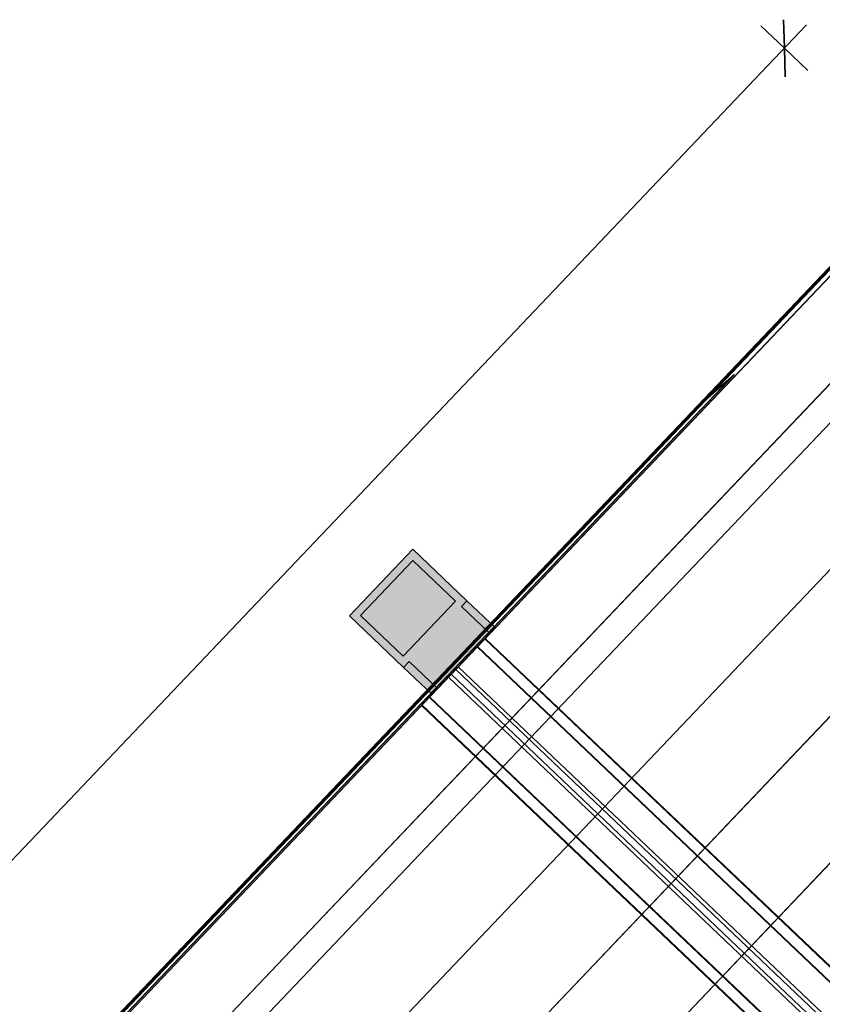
# Model space of a CAD drawing. Header units: metres. Extents: x 32343131.6 to 32343183.7, y 5699223.3 to 5699275.1.
# Tile 98 of 190: x 32343145.5 to 32343148.5, y 5699271.4 to 5699275.1. Entities that reach past the tile are written whole.
import ezdxf

# ---------------------------------------------------------------- set-up
doc = ezdxf.new("R2010")
doc.units = ezdxf.units.M
for name, color, linetype, lineweight in [('0-1', 7, 'Continuous', 5), ('A-ANNO-DIMS', 7, 'Continuous', 9), ('A-ANNO-DIMS-50', 7, 'Continuous', 9), ('A-DETL-GENF', 7, 'Continuous', 18), ('E-LITE-EQPM', 7, 'Continuous', 50)]:
    doc.layers.add(name, color=color, linetype=linetype, lineweight=lineweight)
for name, color, linetype, lineweight, true_color in [('A-DETL-GENF-1', 2, 'Continuous', 50, 0xffff00), ('A-DETL-GENF-2', 9, 'Continuous', 50, 0x808080), ('A-ROOF-1', 7, 'Continuous', 5, 0xcccccc), ('E-POWR-CNDT-1', 5, 'Continuous', 70, 0x0000ff), ('S-BEAM-1', 7, 'Continuous', 5, 0xcccccc)]:
    doc.layers.add(name, color=color, linetype=linetype, lineweight=lineweight, true_color=true_color)
doc.styles.add('Arial', font='arial.ttf', dxfattribs={"height": 0.15})
doc.dimstyles.new('Blitzschutz', dxfattribs={"dimscale": 0.3048, "dimtxt": 0.153039, "dimasz": 0.492126, "dimexe": 0.393701, "dimexo": 0.0625, "dimgap": 0.287073, "dimtad": 1, "dimlfac": 100, "dimrnd": 0.01, "dimdsep": 46, "dimtxsty": 'Arial', "dimblk1": 'OBLIQUE', "dimblk2": 'OBLIQUE', "dimsah": 1, "dimcen": 0.09, "dimdle": 0.393701, "dimadec": 0, "dimazin": 0, "dimtfac": 1, "dimtdec": 4, "dimtix": 1, "dimtmove": 0, "dimatfit": 3, "dimfxl": 0.393701, "dimfxlon": 1, "dimtvp": 1, "dimtfill": 1, "dimtolj": 1, "dimtzin": 0, "dimarcsym": 2})

# ---------------------------------------------------------------- blocks, each defined once
blk = doc.blocks.new('HEB Träger - 3046107-TGA_190_LP5_GR_DA-TGA-01_G_')
at = {"layer": 'S-BEAM-1'}
for p, q in [((69.4707, 23.576), (69.2647, 23.3595)), ((69.371, 23.4711), (69.4692, 23.5744)), ((69.4692, 23.5744), (69.4707, 23.576)), ((104.2451, -9.5108), (69.4692, 23.5744)), ((104.2467, -9.5092), (69.4707, 23.576)), ((69.2347, 23.3279), (69.4407, 23.5444)), ((69.4422, 23.5461), (69.344, 23.4429)), ((69.4407, 23.5444), (69.4422, 23.5461)), ((104.2167, -9.5408), (69.4407, 23.5444)), ((69.4422, 23.5461), (104.2182, -9.5391)), ((69.2632, 23.3578), (69.3613, 23.461)), ((69.3613, 23.461), (69.3344, 23.4327)), ((69.344, 23.4429), (69.371, 23.4711)), ((72.2481, 20.7147), (69.3613, 23.461)), ((72.2577, 20.7248), (69.371, 23.4711)), ((69.3344, 23.4327), (69.2362, 23.3295)), ((72.2211, 20.6864), (69.3344, 23.4327)), ((72.2308, 20.6965), (69.344, 23.4429)), ((69.2647, 23.3595), (69.2632, 23.3578)), ((69.2632, 23.3578), (104.0391, -9.7274)), ((104.0407, -9.7257), (69.2647, 23.3595)), ((69.2362, 23.3295), (69.2347, 23.3279)), ((104.0107, -9.7573), (69.2347, 23.3279)), ((104.0122, -9.7557), (69.2362, 23.3295))]:
    blk.add_line(p, q, dxfattribs=at)
blk = doc.blocks.new('Ortgang schräg - Ortgang schräg-3551830-TGA_190_LP5_GR_DA-TGA-01_G_')
at = {"layer": 'A-ROOF-1'}
for p, q in [((62.8521, 16.6496), (71.1425, 25.3637)), ((71.1432, 25.363), (62.8528, 16.6489)), ((70.2521, 24.4278), (71.1361, 25.3569)), ((71.1368, 25.3562), (70.2719, 24.4472)), ((63.0665, 16.4455), (71.3569, 25.1596)), ((63.0666, 16.4456), (71.357, 25.1597)), ((62.8509, 16.6264), (70.394, 24.555)), ((70.2719, 24.4472), (70.394, 24.555)), ((70.394, 24.555), (70.3889, 24.5486)), ((62.8514, 16.6258), (70.3889, 24.5486)), ((70.3889, 24.5486), (70.2521, 24.4278)), ((62.8398, 16.6352), (70.2719, 24.4472)), ((62.8389, 16.6358), (70.2521, 24.4278))]:
    blk.add_line(p, q, dxfattribs=at)
blk = doc.blocks.new('ARC_190_LPX_FM_Stellplätze_rvt-1-TGA_190_LP5_GR_DA-TGA-01_G_')
at = {"layer": 'S-BEAM-1'}
for p, q in [((32343140.6361, 5699265.8221), (32343148.8984, 5699274.5067)), ((32343140.6362, 5699265.8222), (32343148.8984, 5699274.5067)), ((32343140.9078, 5699265.5637), (32343149.17, 5699274.2482)), ((32343140.9078, 5699265.5637), (32343149.17, 5699274.2482)), ((32343140.9079, 5699265.5638), (32343149.1701, 5699274.2483)), ((32343140.9079, 5699265.5638), (32343149.1701, 5699274.2483)), ((32343141.1795, 5699265.3053), (32343149.4418, 5699273.9898)), ((32343141.1795, 5699265.3053), (32343149.4418, 5699273.9898)), ((32343141.1795, 5699265.3052), (32343149.4417, 5699273.9897)), ((32343141.1795, 5699265.3052), (32343149.4417, 5699273.9897)), ((32343141.4511, 5699265.0467), (32343149.7134, 5699273.7312)), ((32343141.4511, 5699265.0467), (32343149.7134, 5699273.7312)), ((32343141.4512, 5699265.0468), (32343149.7135, 5699273.7313)), ((32343141.4512, 5699265.0468), (32343149.7135, 5699273.7313)), ((32343141.7228, 5699264.7882), (32343149.9851, 5699273.4727)), ((32343141.7228, 5699264.7882), (32343149.9851, 5699273.4727)), ((32343141.7229, 5699264.7883), (32343149.9852, 5699273.4728)), ((32343141.7229, 5699264.7883), (32343149.9852, 5699273.4728))]:
    blk.add_line(p, q, dxfattribs=at)
at = {"layer": 'A-ROOF-1'}
blk.add_blockref('Ortgang schräg - Ortgang schräg-3551830-TGA_190_LP5_GR_DA-TGA-01_G_', (32343077.7673, 5699249.1855), dxfattribs=at)
at = {"layer": 'S-BEAM-1'}
blk.add_blockref('HEB Träger - 3046107-TGA_190_LP5_GR_DA-TGA-01_G_', (32343077.7673, 5699249.1855), dxfattribs=at)
blk = doc.blocks.new('LnPlus 40-AB7L-LR_18000-730 12G1 - Type catalog-V7-TGA_190_LP5_GR_DA-TGA-01_G_')
at = {"layer": 'A-DETL-GENF-1'}
blk.add_hatch(color=256, dxfattribs=at).paths.add_polyline_path([(0.1406, -0.02), (0.1406, 0.198), (-0.1406, 0.198), (-0.1406, -0.02)])
at = {"layer": 'A-DETL-GENF-2'}
h = blk.add_hatch(color=256, dxfattribs=at)
h.paths.add_polyline_path([(0.1406, -0.1944), (0.1406, -0.05), (0.1703, -0.05), (0.1703, 0.2276), (-0.1703, 0.2276), (-0.1703, -0.05), (-0.1406, -0.05), (-0.1406, -0.1944)])
h.paths.add_polyline_path([(0.1406, -0.02), (-0.1406, -0.02), (-0.1406, 0.198), (0.1406, 0.198)])
at = {"layer": 'E-LITE-EQPM'}
h = blk.add_hatch(color=256, dxfattribs=at)
h.paths.add_polyline_path([(0.1703, -0.1944), (0.1703, -0.05), (0.1406, -0.05), (0.1406, -0.1944)])
h.paths.add_polyline_path([(-0.1406, -0.1944), (-0.1406, -0.05), (-0.1703, -0.05), (-0.1703, -0.1944)])
at = {"layer": 'A-DETL-GENF'}
for p, q in [((0.1703, 0.2276), (-0.1703, 0.2276)), ((-0.1703, 0.2276), (-0.1703, -0.05)), ((0.1703, -0.05), (0.1703, 0.2276)), ((0.1406, 0.198), (-0.1406, 0.198)), ((-0.1406, 0.198), (-0.1406, -0.02)), ((-0.1406, -0.02), (-0.1406, 0.198)), ((-0.1406, 0.198), (0.1406, 0.198)), ((0.1406, -0.02), (0.1406, 0.198)), ((0.1406, 0.198), (0.1406, -0.02)), ((-0.1406, -0.02), (0.1406, -0.02)), ((0.1406, -0.02), (-0.1406, -0.02)), ((-0.1406, -0.05), (-0.1703, -0.05)), ((-0.1703, -0.05), (-0.1703, -0.1944)), ((-0.1703, -0.05), (-0.1406, -0.05)), ((-0.1406, -0.1944), (-0.1406, -0.05)), ((-0.1406, -0.05), (-0.1406, -0.1944)), ((0.1703, -0.05), (0.1406, -0.05)), ((0.1406, -0.05), (0.1406, -0.1944)), ((0.1406, -0.1944), (0.1406, -0.05)), ((0.1406, -0.05), (0.1703, -0.05)), ((0.1703, -0.1944), (0.1703, -0.05)), ((-0.1703, -0.1944), (-0.1406, -0.1944)), ((-0.1406, -0.1944), (0.1406, -0.1944)), ((0.1406, -0.1944), (0.1703, -0.1944))]:
    blk.add_line(p, q, dxfattribs=at)
blk = doc.blocks.new('DIMBLOCK13-TGA_190_LP5_GR_DA-TGA-01_G_')
at = {"layer": 'A-ANNO-DIMS-50', "transparency": 16777216}
for p, q in [((32343140.0955, 5699266.2757), (32343148.4289, 5699275.035)), ((32343148.3462, 5699274.948), (32343148.2593, 5699275.0308)), ((32343148.3462, 5699274.948), (32343148.4332, 5699274.8653)), ((32343140.1782, 5699266.3626), (32343140.0913, 5699266.4453)), ((32343140.1782, 5699266.3626), (32343140.2652, 5699266.2799))]:
    blk.add_line(p, q, dxfattribs=at)
at = {"layer": 'A-ANNO-DIMS-50', "lineweight": 35, "transparency": 16777216}
for p, q in [((32343148.3462, 5699274.948), (32343148.3436, 5699275.0541)), ((32343148.3462, 5699274.948), (32343148.3489, 5699274.842)), ((32343140.1782, 5699266.3626), (32343140.1756, 5699266.4687)), ((32343140.1782, 5699266.3626), (32343140.1809, 5699266.2566))]:
    blk.add_line(p, q, dxfattribs=at)
at = {"layer": 'A-ANNO-DIMS-50', "color": 0, "transparency": 16777216, "insert": (32343144.8424, 5699270.8557), "char_height": 0.15, "width": 1.30813, "attachment_point": 1, "rotation": 226.4273, "line_spacing_factor": 0.941778, "style": 'Arial', "bg_fill": 3, "box_fill_scale": 1.25, "bg_fill_color": 256, "bg_fill_true_color": 13158600, "bg_fill_transparency": 0}
blk.add_mtext('1185,01 cm', dxfattribs=at)
blk = doc.blocks.new('_Oblique')
at = {"color": 0, "linetype": 'ByBlock', "lineweight": -2}
blk.add_line((-0.5, -0.5), (0.5, 0.5), dxfattribs=at)

msp = doc.modelspace()

# ---------------------------------------------------------------- linework, layer by layer
at = {"layer": 'E-POWR-CNDT-1'}
msp.add_line((32343140.69448, 5699265.91253), (32343148.82145, 5699274.45484), dxfattribs=at)

# ---------------------------------------------------------------- block references
at = {"layer": '0-1'}
msp.add_blockref('ARC_190_LPX_FM_Stellplätze_rvt-1-TGA_190_LP5_GR_DA-TGA-01_G_', (0, 0), dxfattribs=at)
at = {"layer": 'E-LITE-EQPM', "rotation": 46.42725660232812}
msp.add_blockref('LnPlus 40-AB7L-LR_18000-730 12G1 - Type catalog-V7-TGA_190_LP5_GR_DA-TGA-01_G_', (32343147.01684, 5699272.81185), dxfattribs=at)

# ---------------------------------------------------------------- next in the draw order: dimensions: what is measured, and where the dimension line sits
at = {"layer": 'A-ANNO-DIMS'}
dim = msp.add_linear_dim(base=(32343148.34621, 5699274.94805), p1=(32343140.26515, 5699266.27991), p2=(32343148.43315, 5699274.86533), angle=46.42725, dimstyle='Blitzschutz', override={"dimpost": '<> cm', "dimfxl": 11.850134}, dxfattribs=at)
dim.commit()
dim.dimension.update_dxf_attribs({"geometry": 'DIMBLOCK13-TGA_190_LP5_GR_DA-TGA-01_G_', "text_midpoint": (32343144.14333, 5699270.76844)})

doc.saveas('drawing.dxf')
